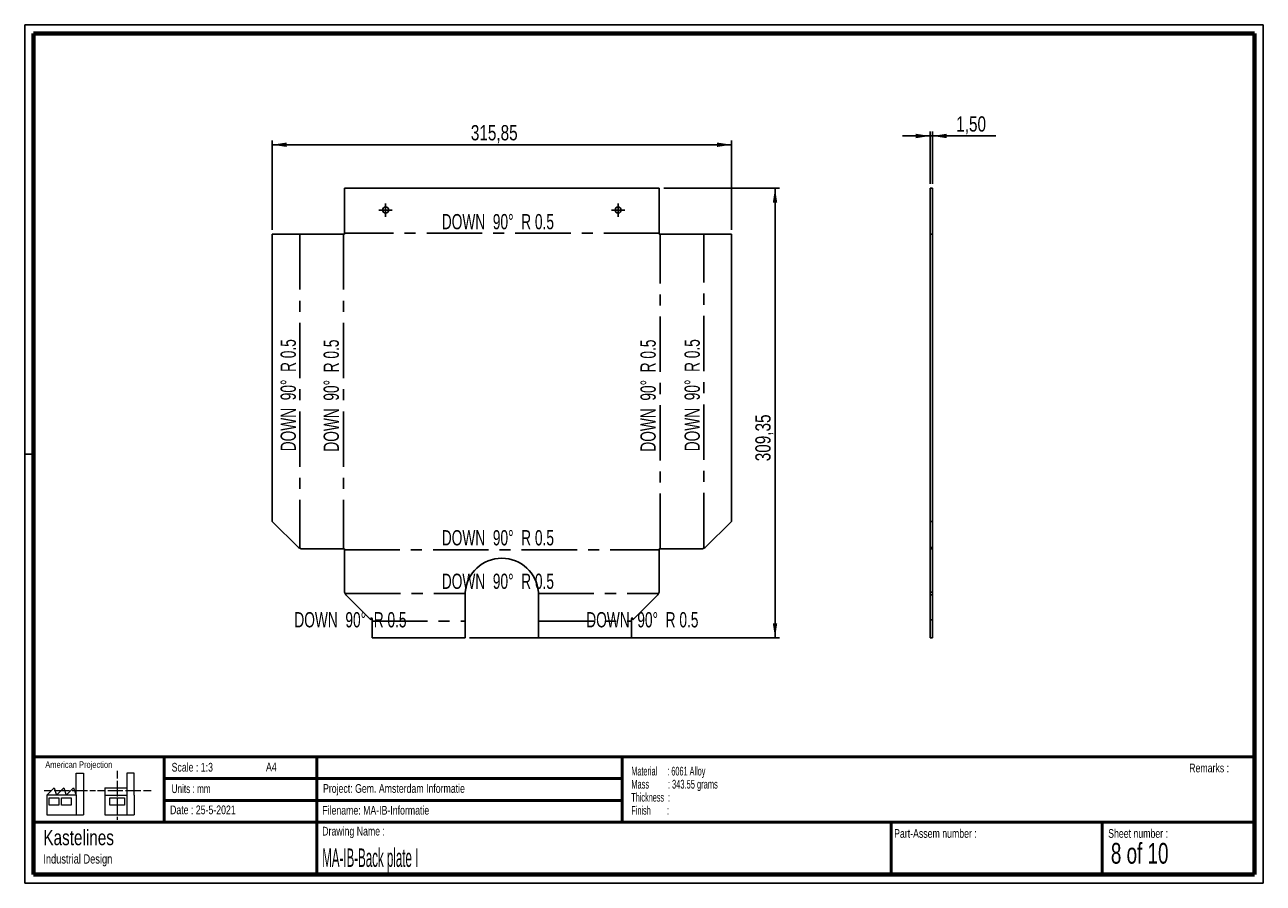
# Paper-space layout 'Sheet7' of a CAD drawing. Header units: millimetres. Extents: x 7 to 291, y 7 to 204.
import ezdxf

# ---------------------------------------------------------------- set-up
doc = ezdxf.new("R2010")
doc.units = ezdxf.units.MM
doc.linetypes.add('CENTERX2', pattern=[20.32, 12.7, -2.54, 2.54, -2.54])
for name, color, linetype in [('BORDERS', 7, 'Continuous'), ('DRAWING', 7, 'Continuous'), ('TEXT_SHEET_FORMAT', 7, 'Continuous')]:
    doc.layers.add(name, color=color, linetype=linetype)
doc.styles.add('SLDTEXTSTYLE0', font='TXT', dxfattribs={"width": 0.7})
doc.styles.add('SLDTEXTSTYLE1', font='TXT', dxfattribs={"width": 0.75})
doc.styles.add('SLDTEXTSTYLE10', font='TXT', dxfattribs={"width": 0.671875})
doc.styles.add('SLDTEXTSTYLE2', font='TXT', dxfattribs={"width": 0.678571})
doc.styles.add('SLDTEXTSTYLE5', font='TXT', dxfattribs={"width": 0.605})
doc.styles.add('SLDTEXTSTYLE6', font='TXT', dxfattribs={"width": 0.549})
doc.styles.add('SLDTEXTSTYLE7', font='TXT', dxfattribs={"width": 0.467045})
doc.styles.add('SLDTEXTSTYLE8', font='TXT', dxfattribs={"width": 0.562222})
doc.dimstyles.new('SLDDIMSTYLE4', dxfattribs={"dimtxt": 3.5, "dimasz": 3.302, "dimexe": 0, "dimexo": 0.0625, "dimgap": 0.875, "dimtad": 1, "dimlfac": 3, "dimrnd": 1e-09, "dimzin": 12, "dimdsep": 46, "dimtxsty": 'SLDTEXTSTYLE1', "dimsah": 1, "dimcen": 0.09, "dimadec": 0, "dimazin": 3, "dimtfac": 1, "dimtmove": 0, "dimatfit": 0, "dimfxl": 1, "dimfrac": 2, "dimtolj": 1, "dimtzin": 12, "dimarcsym": 0})
doc.dimstyles.new('SLDDIMSTYLE5', dxfattribs={"dimtxt": 3.5, "dimasz": 3.302, "dimexe": 0, "dimexo": 0.0625, "dimgap": 0.875, "dimtad": 1, "dimlfac": 3, "dimrnd": 1e-09, "dimzin": 12, "dimdsep": 46, "dimtxsty": 'SLDTEXTSTYLE1', "dimsah": 1, "dimcen": 0.09, "dimadec": 0, "dimazin": 3, "dimtfac": 1, "dimtofl": 0, "dimtmove": 0, "dimatfit": 3, "dimfxl": 1, "dimfrac": 2, "dimtolj": 1, "dimtzin": 12, "dimarcsym": 0})

# ---------------------------------------------------------------- blocks, each defined once
blk = doc.blocks.new('SW_NOTE_0_22')
at = {"layer": 'TEXT_SHEET_FORMAT', "color": 0, "char_height": 2, "attachment_point": 1}
for s, insert, style in [('Material     : 6061 Alloy', (0, 2.58), 'SLDTEXTSTYLE5'), ('Mass         : 343.55 grams', (0, -0.42), 'SLDTEXTSTYLE8'), ('Thickness  :', (0, -3.42), 'SLDTEXTSTYLE5'), ('Finish        :', (0, -6.42), 'SLDTEXTSTYLE6')]:
    blk.add_mtext(s, dxfattribs=dict(at, insert=insert, style=style))
blk = doc.blocks.new('SW_NOTE_0_23')
at = {"layer": 'DRAWING', "color": 0, "attachment_point": 1, "style": 'SLDTEXTSTYLE1'}
for s, insert, char_height in [('Kastelines', (0, 4.51), 3.5), ('Industrial Design', (0, -1.09), 2.1167)]:
    blk.add_mtext(s, dxfattribs=dict(at, insert=insert, char_height=char_height))
blk = doc.blocks.new('_D_45')
at = {"layer": 'DRAWING', "color": 7}
for p, q in [((63.33, 156.7), (63.33, 177.25)), ((168.62, 176.25), (63.33, 176.25)), ((168.62, 156.7), (168.62, 177.25))]:
    blk.add_line(p, q, dxfattribs=at)
for points in [[(63.33, 176.25), (66.63, 175.74), (66.63, 176.76)], [(168.62, 176.25), (165.31, 176.76), (165.31, 175.74)]]:
    blk.add_solid(points, dxfattribs=at)
at = {"layer": 'DRAWING', "color": 7, "insert": (108.86, 180.76), "char_height": 3.5, "attachment_point": 1, "style": 'SLDTEXTSTYLE1'}
blk.add_mtext('315,85', dxfattribs=at)
blk = doc.blocks.new('_D_46')
at = {"layer": 'DRAWING', "color": 7}
for p, q in [((153.08, 166.25), (179.62, 166.25)), ((178.62, 166.25), (178.62, 63.13)), ((108.56, 63.13), (179.62, 63.13))]:
    blk.add_line(p, q, dxfattribs=at)
for points in [[(178.62, 166.25), (178.11, 162.95), (179.12, 162.95)], [(178.62, 63.13), (179.12, 66.43), (178.11, 66.43)]]:
    blk.add_solid(points, dxfattribs=at)
at = {"layer": 'DRAWING', "color": 7, "insert": (174.1, 103.62), "char_height": 3.5, "attachment_point": 1, "rotation": 90, "style": 'SLDTEXTSTYLE1'}
blk.add_mtext('309,35', dxfattribs=at)
blk = doc.blocks.new('SW_CENTERMARKSYMBOL_23')
at = {"layer": 'DRAWING', "color": 0}
for p, q in [((-0.83, 0), (-1.53, 0)), ((0, 0), (-0.83, 0)), ((0, 0.83), (0, 1.53)), ((0, 0), (0, 0.83)), ((0, 0), (0, -0.83)), ((0, 0), (0.83, 0)), ((0.83, 0), (1.53, 0)), ((0, -0.83), (0, -1.53))]:
    blk.add_line(p, q, dxfattribs=at)
blk = doc.blocks.new('SW_CENTERMARKSYMBOL_24')
at = {"layer": 'DRAWING', "color": 0}
for p, q in [((-0.83, 0), (-1.53, 0)), ((0, 0), (-0.83, 0)), ((0, 0.83), (0, 1.53)), ((0, 0), (0, 0.83)), ((0, 0), (0, -0.83)), ((0, 0), (0.83, 0)), ((0.83, 0), (1.53, 0)), ((0, -0.83), (0, -1.53))]:
    blk.add_line(p, q, dxfattribs=at)
blk = doc.blocks.new('_D_47')
at = {"layer": 'DRAWING', "color": 7}
for p, q in [((214.19, 167.25), (214.19, 179.26)), ((214.69, 167.25), (214.69, 179.26)), ((214.19, 178.26), (207.84, 178.26)), ((214.19, 178.26), (214.69, 178.26)), ((214.69, 178.26), (229.22, 178.26))]:
    blk.add_line(p, q, dxfattribs=at)
for points in [[(214.19, 178.26), (210.89, 178.77), (210.89, 177.75)], [(214.69, 178.26), (218, 177.75), (218, 178.77)]]:
    blk.add_solid(points, dxfattribs=at)
at = {"layer": 'DRAWING', "color": 7, "insert": (220.17, 182.77), "char_height": 3.5, "attachment_point": 1, "style": 'SLDTEXTSTYLE1'}
blk.add_mtext('1,50', dxfattribs=at)

psp = doc.layouts.new('Sheet7')

# ---------------------------------------------------------------- linework, layer by layer
at = {"color": 7, "linetype": 'Continuous', "lineweight": 25}
for p, q in [((79.8665, 155.701), (79.8665, 166.2478)), ((152.082, 166.2478), (79.8665, 166.2478)), ((152.082, 166.2478), (152.082, 155.701)), ((214.1931, 166.2478), (214.6931, 166.2478)), ((214.1931, 166.2478), (214.1931, 155.701)), ((214.6931, 166.2478), (214.6931, 155.701)), ((63.3319, 155.701), (63.3319, 89.829)), ((79.8665, 155.701), (63.3319, 155.701)), ((168.6166, 155.701), (152.082, 155.701)), ((168.6166, 89.829), (168.6166, 155.701)), ((214.1931, 155.701), (214.6931, 155.701)), ((214.1931, 89.829), (214.1931, 155.701)), ((214.6931, 89.829), (214.6931, 155.701)), ((69.3319, 83.829), (63.3319, 89.829)), ((168.6166, 89.829), (162.6166, 83.829)), ((214.6931, 89.829), (214.1931, 89.829)), ((214.1931, 89.829), (214.1931, 83.829)), ((214.6931, 89.829), (214.6931, 83.829)), ((69.9864, 83.4856), (69.3319, 83.829)), ((79.8665, 83.4856), (69.9864, 83.4856)), ((79.8665, 73.6055), (79.8665, 83.4856)), ((161.9621, 83.4856), (152.082, 83.4856)), ((152.082, 83.4856), (152.082, 73.6055)), ((162.6166, 83.829), (161.9621, 83.4856)), ((214.1931, 83.829), (214.6931, 83.829)), ((214.1931, 83.829), (214.1931, 83.4856)), ((214.6931, 83.4856), (214.1931, 83.4856)), ((214.1931, 83.4856), (214.1931, 73.6055)), ((214.6931, 83.829), (214.6931, 83.4856)), ((214.6931, 83.4856), (214.6931, 73.6055)), ((80.21, 72.951), (79.8665, 73.6055)), ((85.96, 67.201), (80.21, 72.951)), ((107.584, 73.6055), (107.5576, 72.951)), ((107.5576, 72.951), (107.5576, 63.1298)), ((124.3909, 72.951), (124.3645, 73.6055)), ((124.3909, 63.1298), (124.3909, 72.951)), ((151.7385, 72.951), (145.9885, 67.201)), ((152.082, 73.6055), (151.7385, 72.951)), ((214.6931, 73.6055), (214.1931, 73.6055)), ((214.1931, 73.6055), (214.1931, 72.951)), ((214.1931, 72.951), (214.6931, 72.951)), ((214.1931, 72.951), (214.1931, 67.201)), ((214.6931, 73.6055), (214.6931, 72.951)), ((214.6931, 72.951), (214.6931, 67.201)), ((85.96, 67.5343), (85.96, 67.201)), ((86.21, 63.1298), (86.21, 67.5343)), ((145.7385, 67.5343), (145.7385, 63.1298)), ((145.9885, 67.201), (145.9885, 67.5343)), ((214.6931, 67.201), (214.1931, 67.201)), ((214.1931, 67.201), (214.1931, 63.1298)), ((214.6931, 67.201), (214.6931, 63.1298)), ((107.5576, 63.1298), (86.21, 63.1298)), ((145.7385, 63.1298), (124.3909, 63.1298)), ((214.1931, 63.1298), (214.6931, 63.1298))]:
    psp.add_line(p, q, dxfattribs=at)
at = {"color": 7, "linetype": 'CENTERX2'}
for p, q in [((69.6592, 155.701), (69.6592, 83.6573)), ((79.647, 155.701), (79.647, 83.4856)), ((152.082, 155.9206), (79.8665, 155.9206)), ((152.3015, 83.4856), (152.3015, 155.701)), ((162.2893, 83.6573), (162.2893, 155.701)), ((79.8665, 83.2661), (152.082, 83.2661)), ((80.0382, 73.2782), (107.5708, 73.2782)), ((124.3777, 73.2782), (151.9103, 73.2782)), ((86.21, 66.9571), (107.5576, 66.9571)), ((124.3909, 66.9571), (145.7385, 66.9571))]:
    psp.add_line(p, q, dxfattribs=at)
at = {"color": 7, "linetype": 'Continuous', "lineweight": 25}
for centre in [(89.3076, 161.2478), (142.6409, 161.2478)]:
    psp.add_circle(centre, 0.7, dxfattribs=at)
for centre, radius, start, end in [((115.9742, 72.9388), 8.4167, 4.543038, 175.456962), ((86.085, 67.5343), 0.125, 0, 180), ((145.8635, 67.5343), 0.125, 0, 180)]:
    psp.add_arc(centre, radius, start, end, dxfattribs=at)
at = {"layer": 'BORDERS', "lineweight": 70}
for p, q in [((8.5696, 8.7839), (8.5696, 201.7839)), ((8.5696, 201.7839), (288.5696, 201.7839)), ((288.5696, 201.7839), (288.5696, 8.7839)), ((288.5696, 8.7839), (8.5696, 8.7839))]:
    psp.add_line(p, q, dxfattribs=at)
at = {"layer": 'BORDERS', "lineweight": 50}
for p, q in [((8.5696, 35.7839), (288.5696, 35.7839)), ((38.5696, 35.7839), (38.5696, 20.7839)), ((73.5696, 35.7839), (73.5696, 8.7839)), ((143.5696, 35.7839), (143.5696, 20.7839)), ((38.5696, 30.7839), (143.5696, 30.7839)), ((38.5696, 25.7839), (143.5696, 25.7839)), ((8.5696, 20.7839), (288.5696, 20.7839)), ((205.2225, 8.7839), (205.2225, 20.7839)), ((253.6509, 8.7839), (253.6509, 20.7839))]:
    psp.add_line(p, q, dxfattribs=at)
at = {"layer": 'TEXT_SHEET_FORMAT'}
for p, q in [((6.5696, 203.7839), (290.5696, 203.7839)), ((6.5696, 203.7839), (6.5696, 6.7839)), ((290.5696, 203.7839), (290.5696, 6.7839)), ((6.5696, 105.2839), (8.6215, 105.2839)), ((6.5696, 6.7839), (290.5696, 6.7839))]:
    psp.add_line(p, q, dxfattribs=at)
at = {"layer": 'TEXT_SHEET_FORMAT', "color": 7, "linetype": 'Continuous', "lineweight": 18}
for p, q in [((18.3208, 26.9711), (18.3208, 32.0361)), ((18.3208, 32.0361), (20.0027, 32.0361)), ((20.0027, 32.0361), (20.0027, 22.4704)), ((27.7328, 32.596), (27.7328, 30.8389)), ((31.6542, 32.0317), (29.9723, 32.0317)), ((29.9723, 32.0317), (29.9723, 22.466)), ((31.6542, 26.9668), (31.6542, 32.0317)), ((11.5933, 26.9711), (13.2752, 28.6594)), ((13.2752, 28.6594), (13.8375, 26.9711)), ((13.8375, 26.9711), (15.5194, 28.6594)), ((15.5194, 28.6594), (16.0814, 26.9711)), ((16.0814, 26.9711), (17.7632, 28.6594)), ((17.7632, 28.6594), (18.3208, 26.9711)), ((24.9266, 28.655), (24.9266, 26.9668)), ((24.9266, 28.655), (29.9723, 28.655)), ((27.7328, 30.2516), (27.7328, 28.4899)), ((27.7328, 28.4899), (27.7328, 26.7282)), ((10.9809, 28.0997), (12.736, 28.0997)), ((18.3208, 26.9711), (11.5933, 26.9711)), ((11.5933, 26.9711), (11.5933, 22.4704)), ((12.1556, 26.4115), (14.3995, 26.4115)), ((12.1556, 24.7231), (12.1556, 26.4115)), ((13.321, 28.0997), (15.076, 28.0997)), ((14.3995, 26.4115), (14.3995, 24.7231)), ((14.957, 26.4115), (17.2012, 26.4115)), ((14.957, 24.7231), (14.957, 26.4115)), ((15.076, 28.0997), (16.8309, 28.0997)), ((17.2012, 26.4115), (17.2012, 24.7231)), ((17.4159, 28.0997), (19.1711, 28.0997)), ((18.3208, 26.9711), (18.3208, 22.4704)), ((19.1711, 28.0997), (20.926, 28.0997)), ((21.511, 28.0997), (22.8089, 28.0997)), ((23.2447, 28.0953), (24.9952, 28.0953)), ((24.9266, 26.9668), (29.9723, 26.9668)), ((24.9266, 26.9668), (24.9266, 22.466)), ((25.5802, 28.0953), (27.3352, 28.0953)), ((26.0509, 26.4071), (29.4147, 26.4071)), ((26.0509, 24.7187), (26.0509, 26.4071)), ((27.3352, 28.0953), (29.0902, 28.0953)), ((27.7328, 26.1409), (27.7328, 24.3793)), ((29.4147, 26.4071), (29.4147, 24.7187)), ((29.6752, 28.0953), (31.4303, 28.0953)), ((31.4303, 28.0953), (33.1853, 28.0953)), ((31.6542, 26.9668), (31.6542, 22.466)), ((33.7703, 28.0953), (35.5252, 28.0953)), ((14.3995, 24.7231), (12.1556, 24.7231)), ((17.2012, 24.7231), (14.957, 24.7231)), ((29.4147, 24.7187), (26.0509, 24.7187)), ((27.7328, 24.3793), (27.7328, 22.6175)), ((11.5933, 22.4704), (18.3208, 22.4704)), ((18.3208, 22.4704), (20.0027, 22.4704)), ((24.9266, 22.466), (31.6542, 22.466)), ((27.7328, 22.0302), (27.7328, 21.342))]:
    psp.add_line(p, q, dxfattribs=at)

# ---------------------------------------------------------------- block references
at = {"layer": 'DRAWING', "color": 7}
for name, p in [('SW_CENTERMARKSYMBOL_23', (89.3076, 161.2478)), ('SW_CENTERMARKSYMBOL_24', (142.6409, 161.2478))]:
    psp.add_blockref(name, p, dxfattribs=at)
at = {"layer": 'DRAWING'}
psp.add_blockref('SW_NOTE_0_23', (10.8265, 14.511), dxfattribs=at)
at = {"layer": 'TEXT_SHEET_FORMAT', "color": 218}
psp.add_blockref('SW_NOTE_0_22', (145.6526, 30.9309), dxfattribs=at)

# ---------------------------------------------------------------- texts
at = {"color": 7, "linetype": 'Continuous', "lineweight": 0, "char_height": 3.5, "attachment_point": 2, "style": 'SLDTEXTSTYLE10'}
for insert in [(115.064, 160.3484), (115.064, 87.8139), (115.064, 77.8261), (81.2487, 69.0007), (148.1912, 69.0007)]:
    psp.add_mtext('DOWN  90°  R 0.5', dxfattribs=dict(at, insert=insert))
at = {"color": 7, "linetype": 'Continuous', "lineweight": 0, "char_height": 3.5, "attachment_point": 2, "rotation": 90, "style": 'SLDTEXTSTYLE10'}
for insert in [(65.2313, 118.7689), (75.0991, 118.6831), (147.7536, 118.6831), (157.8615, 118.7689)]:
    psp.add_mtext('DOWN  90°  R 0.5', dxfattribs=dict(at, insert=insert))
at = {"layer": 'TEXT_SHEET_FORMAT', "attachment_point": 1}
for s, insert, char_height, style in [('American Projection', (11.2772, 34.7557), 1.5, 'SLDTEXTSTYLE1'), ('Scale : 1:3', (40.2454, 34.4082), 2, 'SLDTEXTSTYLE1'), ('A4', (61.8906, 34.4862), 2, 'SLDTEXTSTYLE1'), ('Remarks :', (273.5956, 34.2358), 2, 'SLDTEXTSTYLE1'), ('Units : mm', (40.2393, 29.4761), 2, 'SLDTEXTSTYLE0'), ('Project: Gem. Amsterdam Informatie', (74.9564, 29.538), 2, 'SLDTEXTSTYLE1'), ('Date : 25-5-2021', (39.8865, 24.6218), 2, 'SLDTEXTSTYLE1'), ('Filename: MA-IB-Informatie', (74.7977, 24.5313), 2, 'SLDTEXTSTYLE1'), ('Drawing Name :', (74.7803, 19.7365), 2, 'SLDTEXTSTYLE1'), ('Part-Assem number :', (205.9266, 19.2104), 2, 'SLDTEXTSTYLE1'), ('Sheet number :', (255.0112, 19.2104), 2, 'SLDTEXTSTYLE1'), ('8 of 10', (255.6343, 16.0396), 4.7625, 'SLDTEXTSTYLE2')]:
    psp.add_mtext(s, dxfattribs=dict(at, insert=insert, char_height=char_height, style=style))
at = {"layer": 'TEXT_SHEET_FORMAT', "color": 218, "insert": (74.7803, 14.7617), "char_height": 4.233333, "attachment_point": 1, "style": 'SLDTEXTSTYLE7'}
psp.add_mtext('MA-IB-Back plate I', dxfattribs=at)

# ---------------------------------------------------------------- dimensions: what is measured, and where the dimension line sits
at = {"layer": 'DRAWING', "color": 7}
for base, p1, p2, dimstyle, picture, middle in [((214.6931, 178.26), (214.1931, 166.2478), (214.6931, 166.2478), 'SLDDIMSTYLE4', '_D_47', (224.6931, 178.26)), ((63.3319, 176.2478), (168.6166, 155.701), (63.3319, 155.701), 'SLDDIMSTYLE5', '_D_45', (115.9742, 176.2478))]:
    dim = psp.add_linear_dim(base=base, p1=p1, p2=p2, dimstyle=dimstyle, dxfattribs=at)
    dim.commit()
    dim.dimension.update_dxf_attribs({"geometry": picture, "text_midpoint": middle, "dimtype": 160})
dim = psp.add_linear_dim(base=(178.6166, 63.1298), p1=(152.082, 166.2478), p2=(107.5576, 63.1298), angle=90, dimstyle='SLDDIMSTYLE5', dxfattribs=at)
dim.commit()
dim.dimension.update_dxf_attribs({"geometry": '_D_46', "text_midpoint": (178.6166, 110.7321), "dimtype": 160})

doc.saveas('drawing.dxf')
